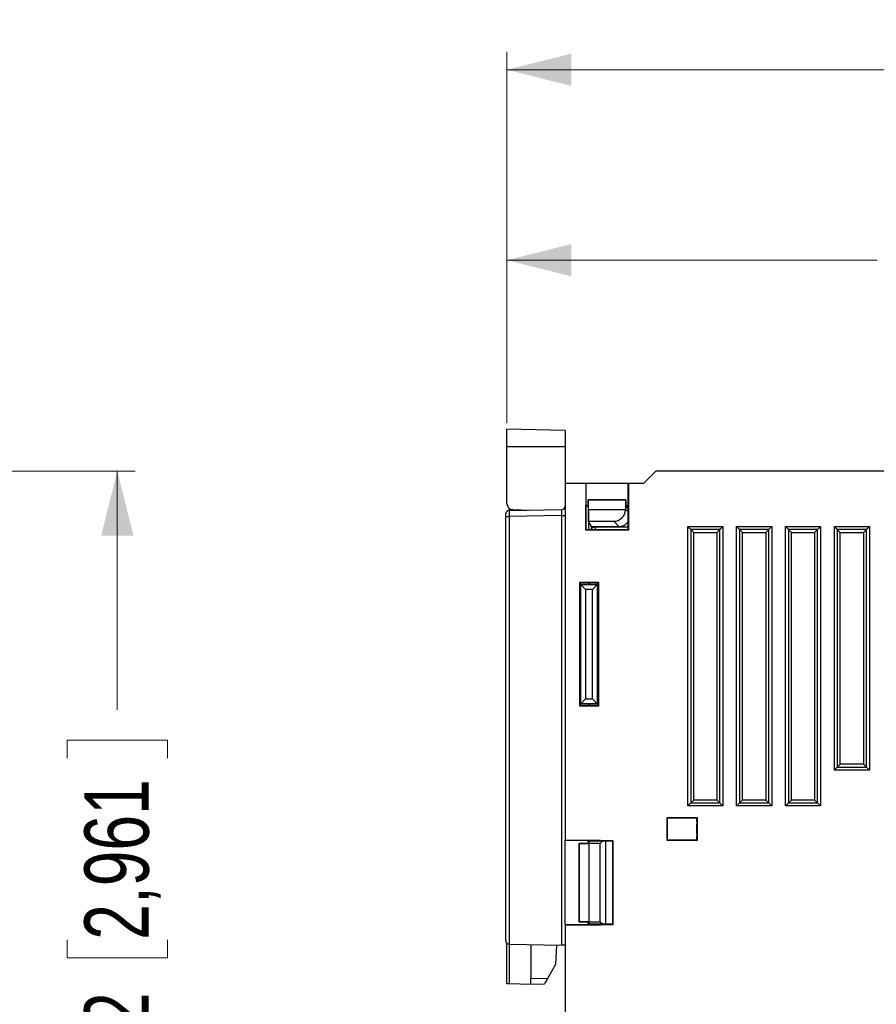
# Model space of a CAD drawing. Header units: millimetres. Extents: x 0 to 840, y 0 to 594.
# Tile 70 of 77: x 437 to 509, y 338 to 421. Entities that reach past the tile are written whole.
import ezdxf

# ---------------------------------------------------------------- set-up
doc = ezdxf.new("R2010")
doc.units = ezdxf.units.MM
doc.header["$LTSCALE"] = 2
doc.linetypes.add('SLD-Solid', pattern=[0])
doc.styles.add('SLDTEXTSTYLE2', font='ARIALN.TTF', dxfattribs={"width": 0.87})
doc.dimstyles.new('SLDDIMSTYLE0', dxfattribs={"dimtxt": 5.4, "dimasz": 5.4, "dimexe": 0, "dimexo": 0.0625, "dimgap": 1.35, "dimtad": 0, "dimdec": 1, "dimrnd": 1e-09, "dimzin": 12, "dimdsep": 46, "dimtxsty": 'SLDTEXTSTYLE2', "dimsah": 1, "dimcen": 0.09, "dimadec": 0, "dimazin": 3, "dimtfac": 1, "dimtdec": 3, "dimtofl": 0, "dimtmove": 0, "dimatfit": 3, "dimfxl": 1, "dimfrac": 2, "dimtolj": 1, "dimtzin": 12, "dimarcsym": 0})

# ---------------------------------------------------------------- blocks, each defined once
blk = doc.blocks.new('_D_4')
at = {"color": 1, "linetype": 'SLD-Solid', "lineweight": 18}
for p, q in [((406.657, 382.693), (446.889, 382.693)), ((445.389, 382.693), (445.389, 362.678)), ((441.189, 358.622), (441.189, 360.143)), ((441.189, 360.143), (449.589, 360.143)), ((449.589, 360.143), (449.589, 358.622)), ((441.189, 343.397), (441.189, 341.875)), ((449.589, 341.875), (449.589, 343.397)), ((441.189, 341.875), (449.589, 341.875)), ((445.389, 307.483), (445.389, 327.498)), ((418.528, 307.483), (446.889, 307.483))]:
    blk.add_line(p, q, dxfattribs=at)
for points in [[(445.389, 382.693), (444.039, 377.293), (446.739, 377.293)], [(445.389, 307.483), (446.739, 312.883), (444.039, 312.883)]]:
    blk.add_solid(points, dxfattribs=at)
at = {"color": 1, "linetype": 'SLD-Solid', "lineweight": 18, "char_height": 5.4, "attachment_point": 1, "rotation": 90, "style": 'SLDTEXTSTYLE2'}
for s, insert in [('2,961', (442.628, 343.397)), ('75,2', (442.628, 328.511))]:
    blk.add_mtext(s, dxfattribs=dict(at, insert=insert))
blk = doc.blocks.new('_D_6')
at = {"color": 1, "linetype": 'SLD-Solid', "lineweight": 18}
for p, q in [((525.043, 404.599), (523.521, 404.599)), ((523.521, 404.599), (523.521, 396.199)), ((540.268, 404.599), (541.789, 404.599)), ((541.789, 404.599), (541.789, 396.199)), ((478.084, 386.738), (478.084, 401.899)), ((575.384, 383.367), (575.384, 401.899)), ((478.084, 400.399), (509.144, 400.399)), ((575.384, 400.399), (544.324, 400.399)), ((523.521, 396.199), (525.043, 396.199)), ((541.789, 396.199), (540.268, 396.199))]:
    blk.add_line(p, q, dxfattribs=at)
for points in [[(478.084, 400.399), (483.484, 399.049), (483.484, 401.749)], [(575.384, 400.399), (569.984, 401.749), (569.984, 399.049)]]:
    blk.add_solid(points, dxfattribs=at)
at = {"color": 1, "linetype": 'SLD-Solid', "lineweight": 18, "char_height": 5.4, "attachment_point": 1, "style": 'SLDTEXTSTYLE2'}
for s, insert in [('97,3', (510.157, 403.16)), ('3,831', (525.043, 403.16))]:
    blk.add_mtext(s, dxfattribs=dict(at, insert=insert))
blk = doc.blocks.new('_D_7')
at = {"color": 1, "linetype": 'SLD-Solid', "lineweight": 18}
for p, q in [((531.489, 420.572), (529.967, 420.572)), ((529.967, 420.572), (529.967, 412.172)), ((546.714, 420.572), (548.235, 420.572)), ((548.235, 420.572), (548.235, 412.172)), ((478.084, 386.738), (478.084, 417.872)), ((584.894, 343.623), (584.894, 417.872)), ((478.084, 416.372), (512.207, 416.372)), ((584.894, 416.372), (550.77, 416.372)), ((529.967, 412.172), (531.489, 412.172)), ((548.235, 412.172), (546.714, 412.172))]:
    blk.add_line(p, q, dxfattribs=at)
for points in [[(478.084, 416.372), (483.484, 415.022), (483.484, 417.722)], [(584.894, 416.372), (579.494, 417.722), (579.494, 415.022)]]:
    blk.add_solid(points, dxfattribs=at)
at = {"color": 1, "linetype": 'SLD-Solid', "lineweight": 18, "char_height": 5.4, "attachment_point": 1, "rotation": 359.99999, "style": 'SLDTEXTSTYLE2'}
for s, insert in [('106,8', (513.221, 419.133)), ('4,205', (531.489, 419.133))]:
    blk.add_mtext(s, dxfattribs=dict(at, insert=insert))

msp = doc.modelspace()

# ---------------------------------------------------------------- linework, layer by layer
at = {"color": 7, "linetype": 'SLD-Solid', "lineweight": 25}
for p, q in [((482.984, 386.11), (478.084, 386.238)), ((478.084, 384.738), (478.084, 386.238)), ((482.984, 386.11), (482.984, 384.738)), ((482.984, 384.738), (478.084, 384.738)), ((478.084, 379.977), (478.084, 384.738)), ((482.984, 384.738), (482.984, 381.693)), ((490.574, 382.693), (489.574, 381.693)), ((490.584, 382.693), (489.584, 381.693)), ((556.446, 382.693), (490.584, 382.693)), ((482.984, 381.693), (482.984, 351.732)), ((482.984, 381.693), (484.701, 381.693)), ((484.701, 381.693), (484.714, 381.693)), ((484.701, 381.693), (484.701, 379.831)), ((484.714, 381.693), (484.714, 379.818)), ((484.714, 381.693), (488.265, 381.693)), ((488.265, 378.806), (488.265, 381.693)), ((488.265, 381.693), (488.278, 381.693)), ((488.278, 381.693), (488.278, 378.793)), ((488.278, 381.693), (489.584, 381.693)), ((484.915, 380.286), (484.915, 379.744)), ((484.916, 380.286), (484.915, 380.286)), ((488.052, 380.286), (484.915, 380.286)), ((484.919, 379.452), (484.916, 380.286)), ((484.916, 380.286), (488.052, 380.286)), ((488.052, 380.286), (488.049, 379.503)), ((488.052, 380.286), (488.052, 380.286)), ((488.052, 379.744), (488.052, 380.286)), ((477.984, 378.911), (477.984, 379.111)), ((478.279, 379.411), (482.689, 379.488)), ((478.571, 379.478), (479.984, 379.441)), ((484.701, 377.754), (484.701, 379.831)), ((484.701, 379.831), (484.734, 379.793)), ((484.714, 379.818), (484.701, 379.831)), ((484.915, 379.818), (484.714, 379.818)), ((484.734, 377.793), (484.734, 379.793)), ((484.734, 379.793), (484.915, 379.793)), ((484.909, 379.744), (484.909, 378.493)), ((484.909, 379.744), (484.915, 379.744)), ((484.919, 379.452), (484.919, 378.503)), ((488.048, 379.452), (484.919, 379.452)), ((488.263, 379.819), (488.052, 379.819)), ((488.052, 379.793), (488.234, 379.793)), ((488.052, 379.744), (488.059, 379.744)), ((488.059, 379.744), (488.234, 379.639)), ((488.234, 379.744), (488.059, 379.744)), ((488.263, 379.819), (488.234, 379.793)), ((488.234, 379.793), (488.234, 377.793)), ((488.263, 378.806), (488.263, 379.819)), ((477.984, 343.325), (477.984, 378.911)), ((477.984, 378.911), (478.279, 378.911)), ((482.689, 378.988), (478.279, 378.911)), ((478.279, 378.911), (478.279, 343.025)), ((482.689, 342.948), (482.689, 378.988)), ((482.689, 378.988), (482.984, 378.988)), ((484.919, 378.503), (484.909, 378.493)), ((484.909, 378.493), (484.929, 378.493)), ((484.919, 378.503), (487.049, 378.503)), ((485.183, 378.071), (484.929, 378.493)), ((484.929, 378.493), (484.929, 377.793)), ((487.483, 378.069), (487.049, 378.503)), ((488.278, 378.793), (488.263, 378.806)), ((488.263, 378.806), (488.265, 378.806)), ((488.265, 378.806), (488.278, 378.793)), ((488.278, 378.793), (488.278, 377.754)), ((484.701, 377.754), (484.734, 377.793)), ((488.278, 377.754), (484.701, 377.754)), ((488.234, 377.793), (484.734, 377.793)), ((485.183, 377.869), (485.183, 378.071)), ((485.483, 378.069), (487.483, 378.069)), ((485.483, 378.069), (485.483, 377.993)), ((488.234, 377.993), (485.483, 377.993)), ((485.483, 377.993), (485.483, 377.993)), ((488.278, 377.754), (488.234, 377.793)), ((493.263, 378.064), (496.205, 378.064)), ((493.263, 354.622), (493.263, 378.064)), ((493.511, 377.816), (493.511, 354.87)), ((495.957, 377.816), (493.511, 377.816)), ((493.757, 377.569), (493.511, 377.816)), ((493.757, 355.117), (493.757, 377.569)), ((493.757, 377.569), (495.71, 377.569)), ((495.71, 377.569), (495.957, 377.816)), ((495.71, 377.569), (495.71, 355.117)), ((495.957, 354.87), (495.957, 377.816)), ((496.205, 378.064), (496.205, 354.622)), ((497.363, 378.064), (500.305, 378.064)), ((497.363, 354.622), (497.363, 378.064)), ((497.611, 377.816), (497.611, 354.87)), ((500.057, 377.816), (497.611, 377.816)), ((497.859, 377.568), (497.611, 377.816)), ((497.859, 355.118), (497.859, 377.568)), ((497.859, 377.568), (499.808, 377.567)), ((499.808, 377.567), (500.057, 377.816)), ((499.808, 377.567), (499.808, 355.119)), ((500.057, 354.87), (500.057, 377.816)), ((500.305, 378.064), (500.305, 354.622)), ((501.463, 378.064), (504.405, 378.064)), ((501.463, 354.622), (501.463, 378.064)), ((501.711, 377.816), (501.711, 354.87)), ((504.157, 377.816), (501.711, 377.816)), ((501.96, 377.567), (501.711, 377.816)), ((501.96, 355.119), (501.96, 377.567)), ((501.96, 377.567), (503.907, 377.566)), ((503.907, 377.566), (504.157, 377.816)), ((503.907, 377.566), (503.907, 355.12)), ((504.157, 354.87), (504.157, 377.816)), ((504.405, 378.064), (504.405, 354.622)), ((505.563, 378.064), (508.505, 378.064)), ((505.563, 357.622), (505.563, 378.064)), ((508.257, 377.816), (505.811, 377.816)), ((505.811, 377.816), (505.811, 357.87)), ((506.061, 377.565), (505.811, 377.816)), ((506.061, 358.121), (506.061, 377.565)), ((506.061, 377.565), (508.006, 377.565)), ((508.006, 377.565), (508.257, 377.816)), ((508.006, 377.565), (508.006, 358.121)), ((508.257, 357.87), (508.257, 377.816)), ((508.505, 378.064), (508.505, 357.622)), ((484.201, 373.381), (485.778, 373.382)), ((484.201, 363.005), (484.201, 373.381)), ((484.201, 373.381), (484.234, 373.343)), ((484.234, 363.043), (484.234, 373.343)), ((484.234, 373.343), (485.734, 373.343)), ((485.019, 373.343), (484.929, 373.193)), ((484.929, 373.343), (484.929, 373.193)), ((485.778, 373.382), (485.734, 373.343)), ((485.734, 373.343), (485.734, 363.043)), ((485.778, 373.382), (485.778, 363.004)), ((484.279, 363.193), (484.279, 373.193)), ((484.279, 373.193), (484.288, 373.185)), ((484.279, 373.193), (484.929, 373.193)), ((484.288, 363.201), (484.288, 373.185)), ((484.691, 372.781), (484.288, 373.185)), ((484.288, 373.185), (485.671, 373.185)), ((485.268, 372.781), (484.691, 372.781)), ((484.691, 372.781), (484.691, 363.605)), ((485.671, 373.185), (485.268, 372.781)), ((485.268, 363.605), (485.268, 372.781)), ((485.734, 373.247), (485.671, 373.185)), ((485.671, 373.185), (485.671, 363.201)), ((484.691, 363.605), (484.288, 363.201)), ((484.691, 363.605), (485.268, 363.605)), ((485.671, 363.201), (485.268, 363.605)), ((484.201, 363.005), (484.234, 363.043)), ((485.778, 363.004), (484.201, 363.005)), ((485.734, 363.043), (484.234, 363.043)), ((484.279, 363.193), (484.288, 363.201)), ((484.929, 363.193), (484.279, 363.193)), ((485.671, 363.201), (484.288, 363.201)), ((484.929, 363.193), (485.019, 363.043)), ((484.929, 363.193), (484.929, 363.043)), ((485.734, 363.139), (485.671, 363.201)), ((485.778, 363.004), (485.734, 363.043)), ((508.505, 357.622), (505.563, 357.622)), ((506.061, 358.121), (505.811, 357.87)), ((505.811, 357.87), (508.257, 357.87)), ((508.006, 358.121), (506.061, 358.121)), ((508.006, 358.121), (508.257, 357.87)), ((496.205, 354.622), (493.263, 354.622)), ((493.757, 355.117), (493.511, 354.87)), ((493.511, 354.87), (495.957, 354.87)), ((495.71, 355.117), (493.757, 355.117)), ((495.71, 355.117), (495.957, 354.87)), ((500.305, 354.622), (497.363, 354.622)), ((497.859, 355.118), (497.611, 354.87)), ((497.611, 354.87), (500.057, 354.87)), ((499.808, 355.119), (497.859, 355.118)), ((499.808, 355.119), (500.057, 354.87)), ((504.405, 354.622), (501.463, 354.622)), ((501.96, 355.119), (501.711, 354.87)), ((501.711, 354.87), (504.157, 354.87)), ((503.907, 355.12), (501.96, 355.119)), ((503.907, 355.12), (504.157, 354.87)), ((494.072, 353.631), (491.496, 353.631)), ((491.496, 353.631), (491.496, 351.755)), ((491.534, 353.593), (491.496, 353.631)), ((491.534, 353.593), (491.534, 353.58)), ((494.033, 353.592), (491.534, 353.593)), ((494.033, 353.592), (494.072, 353.631)), ((494.033, 353.58), (494.033, 353.592)), ((494.072, 351.755), (494.072, 353.631)), ((491.555, 353.28), (491.538, 353.331)), ((491.56, 352.405), (491.56, 352.981)), ((494.007, 352.98), (494.007, 352.406)), ((494.029, 353.331), (494.012, 353.28)), ((491.555, 352.106), (491.538, 352.055)), ((494.029, 352.055), (494.012, 352.106)), ((485.94, 351.732), (482.984, 351.732)), ((482.984, 351.732), (482.984, 351.718)), ((485.927, 351.718), (482.984, 351.718)), ((482.984, 344.668), (482.984, 351.718)), ((484.929, 351.486), (484.134, 351.486)), ((484.135, 351.486), (484.134, 351.486)), ((484.134, 351.486), (484.134, 344.9)), ((484.135, 344.9), (484.135, 351.486)), ((484.135, 351.486), (484.968, 351.483)), ((484.912, 351.718), (485.927, 351.718)), ((484.912, 351.486), (484.912, 351.718)), ((484.929, 351.486), (484.929, 351.493)), ((484.934, 351.5), (485.049, 351.693)), ((484.934, 351.693), (486.934, 351.693)), ((484.968, 351.483), (484.968, 344.903)), ((485.918, 351.483), (484.968, 351.483)), ((485.918, 351.483), (486.127, 351.693)), ((485.918, 344.903), (485.918, 351.483)), ((485.927, 351.718), (485.94, 351.732)), ((485.94, 351.732), (486.978, 351.732)), ((486.351, 351.693), (486.351, 344.693)), ((486.934, 351.693), (486.934, 344.693)), ((486.978, 351.732), (486.978, 344.654)), ((491.534, 351.793), (491.496, 351.755)), ((491.496, 351.755), (494.072, 351.755)), ((491.534, 351.806), (491.534, 351.793)), ((491.534, 351.793), (494.033, 351.793)), ((494.033, 351.793), (494.033, 351.806)), ((494.033, 351.793), (494.072, 351.755)), ((482.984, 344.668), (485.927, 344.668)), ((482.984, 344.668), (482.984, 344.654)), ((482.984, 344.654), (482.984, 305.732)), ((482.984, 344.654), (485.94, 344.654)), ((484.134, 344.9), (484.929, 344.9)), ((484.135, 344.9), (484.134, 344.9)), ((484.968, 344.903), (484.135, 344.9)), ((484.912, 344.668), (484.912, 344.9)), ((485.927, 344.668), (484.912, 344.668)), ((484.929, 344.893), (484.929, 344.9)), ((485.049, 344.693), (484.934, 344.886)), ((486.934, 344.693), (484.934, 344.693)), ((484.968, 344.903), (485.918, 344.903)), ((485.918, 344.903), (486.127, 344.693)), ((485.927, 344.668), (485.94, 344.654)), ((486.978, 344.654), (485.94, 344.654)), ((478.084, 339.71), (478.084, 343.101)), ((478.279, 343.025), (482.689, 342.948)), ((480.084, 342.994), (480.084, 340.14)), ((482.183, 341.351), (482.267, 342.955)), ((481.505, 340.177), (482.183, 341.351)), ((480.084, 339.64), (478.279, 339.703)), ((480.084, 340.14), (481.505, 340.177)), ((480.084, 339.64), (480.084, 340.14)), ((481.212, 339.67), (480.084, 339.64))]:
    msp.add_line(p, q, dxfattribs=at)
at = {"color": 8, "linetype": 'SLD-Solid', "lineweight": 25}
for p, q in [((490.574, 382.683), (490.574, 382.693)), ((478.279, 379.581), (478.279, 379.411)), ((488.049, 379.503), (488.234, 379.318)), ((485.183, 377.793), (485.183, 377.869)), ((485.483, 377.993), (485.483, 377.793)), ((478.279, 343.025), (478.279, 339.703))]:
    msp.add_line(p, q, dxfattribs=at)
at = {"color": 7, "linetype": 'SLD-Solid', "lineweight": 25, "flags": 128}
for points in [[(493.511, 377.816), (493.501, 377.826), (493.484, 377.843), (493.459, 377.867), (493.428, 377.899), (493.392, 377.935), (493.351, 377.976), (493.308, 378.019), (493.263, 378.064)], [(496.205, 378.064), (496.16, 378.019), (496.117, 377.976), (496.076, 377.935), (496.039, 377.899), (496.008, 377.867), (495.984, 377.843), (495.966, 377.826), (495.957, 377.816)], [(497.611, 377.816), (497.601, 377.826), (497.584, 377.843), (497.559, 377.867), (497.528, 377.899), (497.492, 377.935), (497.451, 377.976), (497.408, 378.019), (497.363, 378.064)], [(500.305, 378.064), (500.26, 378.019), (500.217, 377.976), (500.176, 377.935), (500.139, 377.899), (500.108, 377.867), (500.084, 377.843), (500.066, 377.826), (500.057, 377.816)], [(501.711, 377.816), (501.701, 377.826), (501.684, 377.843), (501.659, 377.867), (501.628, 377.899), (501.592, 377.935), (501.551, 377.976), (501.508, 378.019), (501.463, 378.064)], [(504.405, 378.064), (504.36, 378.019), (504.317, 377.976), (504.276, 377.935), (504.239, 377.899), (504.208, 377.867), (504.184, 377.843), (504.166, 377.826), (504.157, 377.816)], [(505.811, 377.816), (505.801, 377.826), (505.784, 377.843), (505.759, 377.867), (505.728, 377.899), (505.692, 377.935), (505.651, 377.976), (505.608, 378.019), (505.563, 378.064)], [(508.505, 378.064), (508.46, 378.019), (508.417, 377.976), (508.376, 377.935), (508.339, 377.899), (508.308, 377.867), (508.284, 377.843), (508.266, 377.826), (508.257, 377.816)], [(505.811, 357.87), (505.801, 357.86), (505.784, 357.843), (505.759, 357.818), (505.728, 357.787), (505.692, 357.751), (505.651, 357.71), (505.608, 357.667), (505.563, 357.622)], [(508.505, 357.622), (508.46, 357.667), (508.417, 357.71), (508.376, 357.751), (508.339, 357.787), (508.308, 357.818), (508.284, 357.843), (508.266, 357.86), (508.257, 357.87)], [(493.511, 354.87), (493.501, 354.86), (493.484, 354.843), (493.459, 354.818), (493.428, 354.787), (493.392, 354.751), (493.351, 354.71), (493.308, 354.667), (493.263, 354.622)], [(496.205, 354.622), (496.16, 354.667), (496.117, 354.71), (496.076, 354.751), (496.039, 354.787), (496.008, 354.818), (495.984, 354.843), (495.966, 354.86), (495.957, 354.87)], [(497.611, 354.87), (497.601, 354.86), (497.584, 354.843), (497.559, 354.818), (497.528, 354.787), (497.492, 354.751), (497.451, 354.71), (497.408, 354.667), (497.363, 354.622)], [(500.305, 354.622), (500.26, 354.667), (500.217, 354.71), (500.176, 354.751), (500.139, 354.787), (500.108, 354.818), (500.084, 354.843), (500.066, 354.86), (500.057, 354.87)], [(501.711, 354.87), (501.701, 354.86), (501.684, 354.843), (501.659, 354.818), (501.628, 354.787), (501.592, 354.751), (501.551, 354.71), (501.508, 354.667), (501.463, 354.622)], [(504.405, 354.622), (504.36, 354.667), (504.317, 354.71), (504.276, 354.751), (504.239, 354.787), (504.208, 354.818), (504.184, 354.843), (504.166, 354.86), (504.157, 354.87)], [(482.984, 342.943), (482.978, 342.943), (482.962, 342.943), (482.934, 342.944), (482.898, 342.944), (482.853, 342.945), (482.802, 342.946), (482.747, 342.947), (482.689, 342.948)], [(478.279, 339.703), (478.24, 339.705), (478.204, 339.706), (478.17, 339.707), (478.141, 339.708), (478.117, 339.709), (478.099, 339.71), (478.088, 339.71), (478.084, 339.71)], [(481.505, 340.177), (481.448, 340.078), (481.393, 339.983), (481.343, 339.895), (481.298, 339.819), (481.262, 339.755), (481.235, 339.709), (481.218, 339.68), (481.212, 339.67)]]:
    msp.add_lwpolyline(points, dxfattribs=at)
at = {"color": 7, "linetype": 'SLD-Solid', "lineweight": 25}
for centre, radius, start, end in [((478.584, 379.977), 0.5, 180, 268.5), ((478.284, 379.111), 0.3, 91, 180), ((482.684, 379.788), 0.3, 271, 0), ((478.284, 343.325), 0.3, 180, 269)]:
    msp.add_arc(centre, radius, start, end, dxfattribs=at)
for centre, major_axis, ratio, start_param, end_param in [((478.284, 378.911), (-0.005, 0.5), 0.010469, 0.000073, 1.570565), ((482.684, 378.988), (0.005, 0.5), 0.010462, 4.712986, 6.283478), ((487.049, 379.503), (0.707, -0.707), 0.999981, 5.497797, 7.018101), ((487.049, 379.503), (0.925, 0.381), 0.995588, 5.840739, 5.891213), ((487.478, 379.074), (-0.387, 0.928), 0.993822, 2.748908, 3.601035), ((485.483, 378.071), (0.3, 0), 0.006198, 3.145311, 4.714256), ((485.483, 377.869), (0.3, 0), 0.414213, 1.570254, 3.138432), ((491.539, 353.58), (0, 0.25), 0.017456, 1.570796, 3.089233), ((494.029, 353.58), (0, 0.25), 0.017454, 3.193953, 4.712389), ((491.555, 352.981), (0, 0.3), 0.017457, 4.712387, 6.230824), ((494.013, 352.98), (0, 0.3), 0.017454, 0.052359, 1.570795), ((491.539, 351.806), (0, 0.25), 0.017456, 0.05236, 1.570796), ((491.555, 352.405), (0, 0.3), 0.017457, 3.193954, 4.712391), ((494.013, 352.406), (0, 0.3), 0.017454, 1.570798, 3.089234), ((494.029, 351.806), (0, 0.25), 0.017454, 4.712389, 6.230825)]:
    msp.add_ellipse(centre, major_axis=major_axis, ratio=ratio, start_param=start_param, end_param=end_param, dxfattribs=at)

# ---------------------------------------------------------------- dimensions: what is measured, and where the dimension line sits
at = {"color": 1, "linetype": 'SLD-Solid', "lineweight": 18}
for base, p1, p2, angle, picture, middle in [((584.894, 416.372), (478.084, 384.738), (584.894, 341.623), 359.99999, '_D_7', (531.489, 416.372)), ((445.389, 307.483), (404.657, 382.693), (416.528, 307.483), 90, '_D_4', (445.389, 345.088))]:
    dim = msp.add_linear_dim(base=base, p1=p1, p2=p2, angle=angle, dimstyle='SLDDIMSTYLE0', dxfattribs=at)
    dim.commit()
    dim.dimension.update_dxf_attribs({"geometry": picture, "text_midpoint": middle, "dimtype": 160})
dim = msp.add_linear_dim(base=(575.384, 400.399), p1=(478.084, 384.738), p2=(575.384, 381.367), dimstyle='SLDDIMSTYLE0', dxfattribs=at)
dim.commit()
dim.dimension.update_dxf_attribs({"geometry": '_D_6', "text_midpoint": (526.734, 400.399), "dimtype": 160})

doc.saveas('drawing.dxf')
